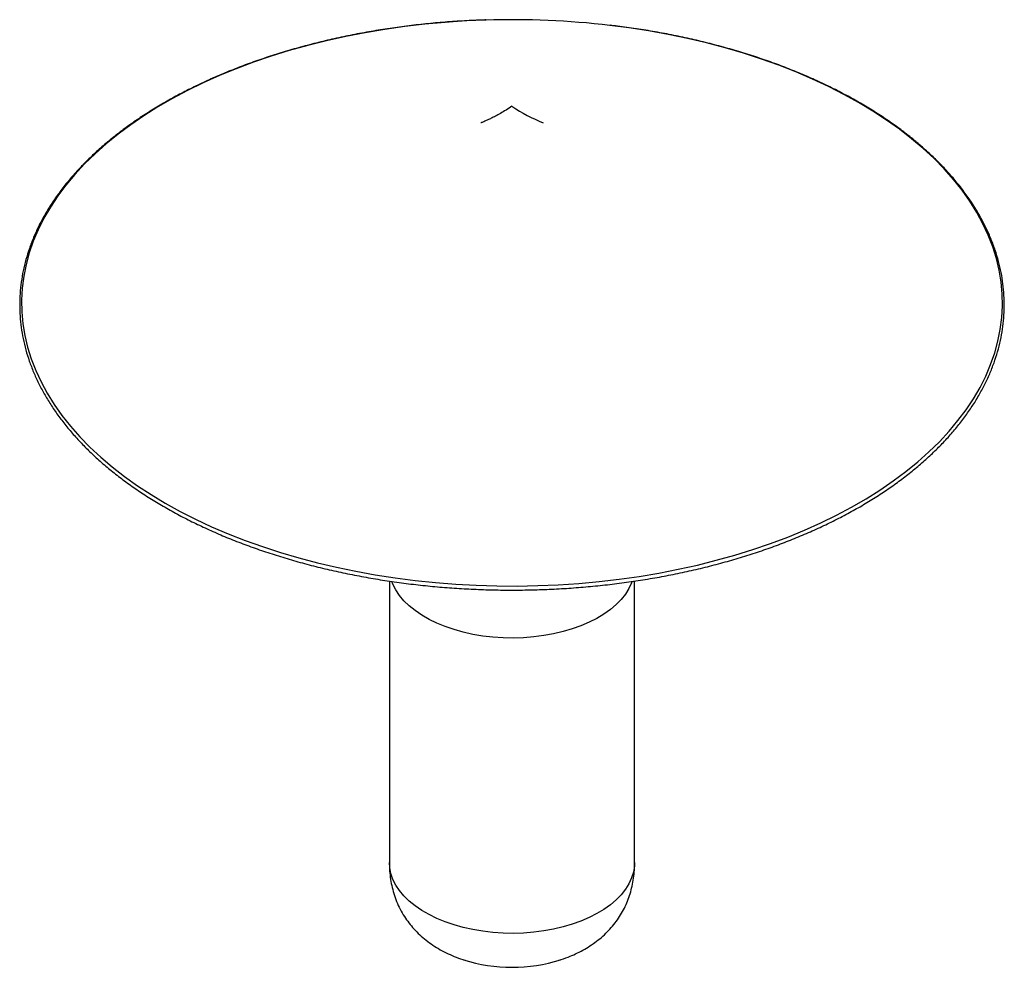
# Paper-space layout '_Isométrica' of a CAD drawing. Header units: millimetres. Extents: x -201 to 201, y -23 to 363.
import ezdxf

# ---------------------------------------------------------------- set-up
doc = ezdxf.new("R2010")
doc.units = ezdxf.units.MM

psp = doc.layouts.new('_Isométrica')

# ---------------------------------------------------------------- linework, layer by layer
at = {"color": 7, "linetype": 'Continuous', "lineweight": 25}
for p, q in [((-50, 134.36), (-50, 19.6)), ((50, 19.6), (50, 134.35))]:
    psp.add_line(p, q, dxfattribs=at)
at = {"color": 8, "linetype": 'Continuous', "lineweight": 25, "flags": 128}
for points in [[(-10.52, 363.09), (-10.54, 363.09), (-18.89, 362.74), (-27.22, 362.18), (-35.49, 361.42), (-43.7, 360.46), (-51.83, 359.31), (-59.88, 357.96), (-67.82, 356.41), (-75.64, 354.68), (-83.32, 352.76), (-90.86, 350.65), (-98.24, 348.36), (-105.45, 345.9), (-112.48, 343.26), (-119.3, 340.46), (-125.92, 337.5), (-132.32, 334.37), (-138.48, 331.1), (-144.4, 327.68), (-150.07, 324.12), (-155.48, 320.42), (-160.61, 316.6), (-165.46, 312.66), (-170.02, 308.6), (-174.28, 304.44), (-178.23, 300.17), (-181.88, 295.82), (-185.2, 291.38), (-188.2, 286.87), (-190.87, 282.28), (-193.2, 277.64), (-195.2, 272.94), (-196.85, 268.2), (-198.16, 263.42), (-199.12, 258.62), (-199.73, 253.8), (-199.99, 248.96), (-199.9, 244.13), (-199.46, 239.3), (-198.67, 234.48), (-197.53, 229.69), (-196.04, 224.93), (-194.21, 220.21), (-192.04, 215.54), (-189.53, 210.93), (-186.69, 206.38), (-183.52, 201.9), (-180.03, 197.51), (-176.23, 193.2), (-172.11, 188.99), (-167.69, 184.88), (-162.98, 180.88), (-157.99, 177), (-152.71, 173.24), (-147.17, 169.61), (-141.37, 166.13), (-135.32, 162.78), (-129.04, 159.58), (-122.52, 156.54), (-115.8, 153.66), (-108.87, 150.94), (-101.75, 148.4), (-94.45, 146.02), (-86.98, 143.83), (-79.36, 141.82), (-71.6, 139.99), (-63.72, 138.36), (-55.73, 136.91), (-47.64, 135.66), (-39.46, 134.61), (-31.21, 133.75), (-22.91, 133.1), (-14.57, 132.65), (-6.21, 132.39), (2.17, 132.35), (10.54, 132.5), (18.89, 132.85), (27.22, 133.41), (35.49, 134.17), (43.7, 135.13), (51.83, 136.28), (59.88, 137.63), (67.82, 139.18), (75.64, 140.91), (83.32, 142.84), (90.86, 144.94), (98.24, 147.23), (105.45, 149.69), (112.48, 152.33), (119.3, 155.13), (125.92, 158.1), (132.32, 161.22), (138.48, 164.49), (144.4, 167.91), (150.07, 171.47), (155.48, 175.17), (160.61, 178.99), (165.46, 182.93), (170.02, 186.99), (174.28, 191.15), (178.23, 195.42), (181.88, 199.77), (185.2, 204.21), (188.2, 208.73), (190.87, 213.31), (193.2, 217.95), (195.2, 222.65), (196.85, 227.39), (198.16, 232.17), (199.12, 236.97), (199.73, 241.8), (199.99, 246.63), (199.9, 251.47), (199.46, 256.29), (198.67, 261.11), (197.53, 265.9), (196.04, 270.66), (194.21, 275.38), (192.04, 280.05), (189.53, 284.66), (186.69, 289.21), (183.52, 293.69), (180.03, 298.08), (176.23, 302.39), (172.11, 306.61), (167.69, 310.71), (162.98, 314.71), (162.98, 314.71)], [(162.98, 314.71), (157.99, 318.59), (152.71, 322.35), (147.17, 325.98), (141.37, 329.47), (135.32, 332.81), (129.04, 336.01), (122.52, 339.05), (115.8, 341.93), (108.87, 344.65), (101.75, 347.2), (94.45, 349.57), (86.98, 351.76), (79.36, 353.77), (71.6, 355.6), (63.72, 357.24), (55.73, 358.68), (47.64, 359.93), (39.84, 360.94)], [(48.98, 134.2), (48.8, 133.7), (47.71, 131.36), (46.29, 129.09), (44.55, 126.89), (42.49, 124.78), (40.14, 122.78), (37.51, 120.91), (34.61, 119.16), (31.47, 117.56), (28.1, 116.12), (24.55, 114.85), (20.81, 113.75), (16.94, 112.84), (12.94, 112.11), (8.85, 111.59), (4.71, 111.26), (0.52, 111.13), (-3.66, 111.21), (-7.82, 111.48), (-11.93, 111.96), (-15.95, 112.64), (-19.86, 113.5), (-23.63, 114.56), (-27.23, 115.79), (-30.65, 117.19), (-33.84, 118.75), (-36.8, 120.46), (-39.51, 122.3), (-41.93, 124.27), (-44.07, 126.35), (-45.89, 128.53), (-47.39, 130.79), (-48.56, 133.11), (-48.98, 134.19)], [(50, 19.6), (49.93, 18.09), (49.54, 15.68), (48.8, 13.3), (47.71, 10.97), (46.29, 8.69), (44.55, 6.49), (42.49, 4.39), (40.14, 2.39), (37.51, 0.51), (34.61, -1.24), (31.47, -2.83), (28.1, -4.28), (24.55, -5.55), (20.81, -6.65), (16.94, -7.56), (12.94, -8.28), (8.85, -8.81), (4.71, -9.14), (0.52, -9.27), (-3.66, -9.19), (-7.82, -8.91), (-11.93, -8.43), (-15.95, -7.76), (-19.86, -6.89), (-23.63, -5.84), (-27.23, -4.61), (-30.65, -3.21), (-33.84, -1.65), (-36.8, 0.06), (-39.51, 1.91), (-41.93, 3.88), (-44.07, 5.96), (-45.89, 8.13), (-47.39, 10.39), (-48.56, 12.71), (-49.38, 15.08), (-49.87, 17.48), (-50, 19.6)]]:
    psp.add_lwpolyline(points, dxfattribs=at)
at = {"color": 7, "linetype": 'Continuous', "lineweight": 25}
for centre, radius, start, end in [((0.03, 19.87), 343.39, 83.3413, 91.759), ((40.21, 388.44), 72.64, 236.389, 247.7561), ((0, 42.58), 65.7, 252.5454, 287.5265)]:
    psp.add_arc(centre, radius, start, end, dxfattribs=at)
for points, knots in [([(-10.64, 363.14), (-11.24, 363.13), (-14.49, 363.06), (-20.37, 362.74), (-28.28, 362.2), (-36.14, 361.45), (-43.94, 360.54), (-51.68, 359.44), (-59.33, 358.16), (-66.9, 356.72), (-74.35, 355.09), (-81.69, 353.3), (-88.9, 351.34), (-95.98, 349.22), (-102.9, 346.94), (-109.66, 344.5), (-116.25, 341.9), (-122.65, 339.16), (-128.86, 336.27), (-134.88, 333.24), (-140.67, 330.07), (-146.25, 326.77), (-151.6, 323.35), (-156.71, 319.8), (-161.57, 316.14), (-166.18, 312.37), (-170.53, 308.49), (-174.61, 304.52), (-178.41, 300.45), (-181.93, 296.3), (-185.16, 292.07), (-188.1, 287.77), (-190.75, 283.41), (-193.09, 278.99), (-195.13, 274.51), (-196.86, 270), (-198.28, 265.44), (-199.38, 260.86), (-200.17, 256.26), (-200.65, 251.65), (-200.81, 247.03), (-200.65, 242.41), (-200.18, 237.79), (-199.39, 233.2), (-198.29, 228.62), (-196.88, 224.07), (-195.16, 219.56), (-193.13, 215.09), (-190.79, 210.68), (-188.16, 206.31), (-185.22, 202.02), (-182, 197.79), (-178.48, 193.64), (-174.69, 189.58), (-170.62, 185.6), (-166.28, 181.73), (-161.68, 177.96), (-156.83, 174.29), (-151.72, 170.74), (-146.38, 167.32), (-140.81, 164.02), (-135.02, 160.85), (-129.01, 157.81), (-122.8, 154.92), (-116.4, 152.17), (-109.82, 149.57), (-103.06, 147.13), (-96.14, 144.84), (-89.08, 142.71), (-81.87, 140.75), (-74.53, 138.96), (-67.07, 137.33), (-59.52, 135.88), (-51.86, 134.6), (-44.13, 133.5), (-36.32, 132.57), (-28.46, 131.83), (-20.56, 131.27), (-12.62, 130.89), (-4.66, 130.69), (3.3, 130.67), (11.26, 130.84), (19.2, 131.19), (27.11, 131.72), (34.98, 132.43), (42.8, 133.33), (50.54, 134.4), (58.21, 135.65), (65.79, 137.07), (73.26, 138.66), (80.62, 140.43), (87.85, 142.37), (94.94, 144.46), (101.89, 146.72), (108.67, 149.14), (115.29, 151.71), (121.72, 154.44), (127.96, 157.31), (134, 160.32), (139.83, 163.46), (145.44, 166.74), (150.83, 170.15), (155.97, 173.68), (160.87, 177.32), (165.52, 181.08), (169.9, 184.94), (174.02, 188.9), (177.86, 192.95), (181.43, 197.09), (184.7, 201.31), (187.69, 205.6), (190.38, 209.95), (192.77, 214.37), (194.85, 218.83), (196.62, 223.34), (198.09, 227.89), (199.24, 232.47), (200.08, 237.07), (200.6, 241.68), (200.8, 246.3), (200.69, 250.92), (200.27, 255.54), (199.53, 260.14), (198.47, 264.72), (197.11, 269.27), (195.43, 273.78), (193.44, 278.26), (191.15, 282.68), (188.56, 287.05), (185.67, 291.36), (182.49, 295.6), (179.02, 299.76), (175.27, 303.84), (171.24, 307.82), (167.28, 311.42), (164.58, 313.65), (163.41, 314.62)], [0, 0, 0, 0, 0.001687, 0.009212, 0.016737, 0.024262, 0.031787, 0.039312, 0.046838, 0.054363, 0.061889, 0.069416, 0.076942, 0.084469, 0.091997, 0.099524, 0.107053, 0.114581, 0.12211, 0.12964, 0.13717, 0.1447, 0.15223, 0.159761, 0.167291, 0.174822, 0.182352, 0.189881, 0.197409, 0.204935, 0.212459, 0.219981, 0.2275, 0.235015, 0.242526, 0.250033, 0.257536, 0.265035, 0.272529, 0.280021, 0.287511, 0.294999, 0.302488, 0.309977, 0.317468, 0.324962, 0.33246, 0.339961, 0.347467, 0.354977, 0.362491, 0.370008, 0.377528, 0.385051, 0.392576, 0.400102, 0.40763, 0.415158, 0.422687, 0.430217, 0.437746, 0.445276, 0.452805, 0.460334, 0.467862, 0.47539, 0.482918, 0.490446, 0.497973, 0.5055, 0.513026, 0.520552, 0.528078, 0.535604, 0.543129, 0.550654, 0.55818, 0.565704, 0.573229, 0.580754, 0.588279, 0.595803, 0.603328, 0.610853, 0.618378, 0.625903, 0.633428, 0.640954, 0.648479, 0.656005, 0.663532, 0.671058, 0.678585, 0.686112, 0.69364, 0.701168, 0.708697, 0.716226, 0.723755, 0.731285, 0.738815, 0.746346, 0.753876, 0.761407, 0.768937, 0.776467, 0.783996, 0.791524, 0.799051, 0.806576, 0.814098, 0.821617, 0.829133, 0.836645, 0.844152, 0.851656, 0.859155, 0.86665, 0.874142, 0.881632, 0.889121, 0.896609, 0.904098, 0.911589, 0.919083, 0.92658, 0.934081, 0.941586, 0.949095, 0.956608, 0.964125, 0.971645, 0.979167, 0.986692, 0.994218, 1, 1, 1, 1]), ([(163.41, 314.62), (162.59, 315.27), (160.22, 317.18), (156.09, 320.25), (150.95, 323.78), (145.57, 327.19), (139.97, 330.47), (134.14, 333.62), (128.11, 336.63), (121.87, 339.5), (115.44, 342.23), (108.83, 344.81), (102.05, 347.23), (95.11, 349.49), (88.02, 351.59), (80.79, 353.53), (73.44, 355.3), (65.97, 356.9), (58.39, 358.33), (50.72, 359.58), (44.6, 360.46), (41.01, 360.86), (40.03, 360.97)], [0, 0, 0, 0, 0.027866, 0.080775, 0.133687, 0.186601, 0.239516, 0.29243, 0.345343, 0.398253, 0.451162, 0.504067, 0.556971, 0.609871, 0.66277, 0.715665, 0.768559, 0.82145, 0.874339, 0.927227, 0.980113, 1, 1, 1, 1]), ([(0, 327.95), (0, 327.95), (-0.82, 327.41), (-2.43, 326.38), (-4.69, 325.04), (-6.71, 323.92), (-8.45, 323.03), (-9.89, 322.35), (-11.03, 321.85), (-11.89, 321.5), (-12.44, 321.3), (-12.73, 321.2), (-12.71, 321.21), (-12.71, 321.21)], [0, 0, 0, 0, 0.0000004, 0.1265398, 0.2547192, 0.3751295, 0.488201, 0.5943348, 0.6939092, 0.7872801, 0.8747842, 0.9567418, 1, 1, 1, 1]), ([(-50, 19.6), (-49.99, 18.75), (-49.96, 16.73), (-49.66, 13.58), (-49.08, 10.19), (-48.22, 6.88), (-47.08, 3.66), (-45.65, 0.55), (-43.97, -2.36), (-42.07, -5.06), (-39.99, -7.55), (-37.65, -9.91), (-35.07, -12.11), (-32.26, -14.14), (-29.26, -15.98), (-26.08, -17.61), (-22.72, -19.07), (-20.36, -19.87), (-19.15, -20.27)], [0, 0, 0, 0, 0.0451663, 0.10692, 0.168179, 0.2293769, 0.2911221, 0.3538696, 0.4182352, 0.4778888, 0.5390684, 0.6018012, 0.6659653, 0.731293, 0.7974088, 0.8638865, 0.9302976, 1, 1, 1, 1]), ([(19.15, -20.27), (20.43, -19.84), (22.75, -19.06), (26, -17.65), (28.95, -16.15), (31.82, -14.43), (34.54, -12.52), (37.08, -10.42), (39.43, -8.14), (41.57, -5.71), (43.47, -3.12), (45.13, -0.41), (46.54, 2.42), (47.72, 5.37), (48.65, 8.41), (49.34, 11.56), (49.8, 14.8), (49.98, 17.49), (50, 19.1), (50, 19.6)], [0, 0, 0, 0, 0.0736636, 0.1337979, 0.1959185, 0.2584533, 0.3211268, 0.38357, 0.4454499, 0.5065095, 0.5666062, 0.6257324, 0.6840132, 0.741689, 0.7990912, 0.8566174, 0.9146541, 0.9735613, 1, 1, 1, 1])]:
    psp.add_open_spline(points, degree=3, knots=knots, dxfattribs=at)

doc.saveas('drawing.dxf')
